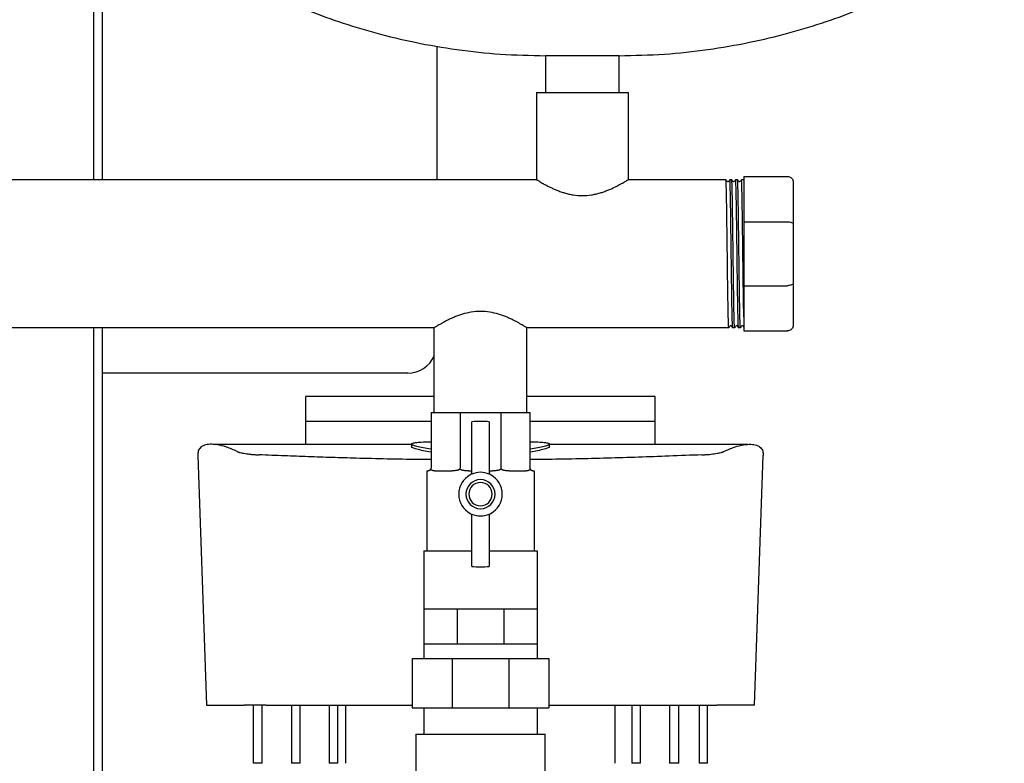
# Model space of a CAD drawing. Header units: millimetres. Extents: x 12 to 1662, y 10 to 915.
# Tile 6 of 7: x 1324 to 1662, y 245 to 500. Entities that reach past the tile are written whole.
import ezdxf

# ---------------------------------------------------------------- set-up
doc = ezdxf.new("R2010")
doc.units = ezdxf.units.MM

msp = doc.modelspace()

# ---------------------------------------------------------------- linework, layer by layer
at = {"color": 7, "linetype": 'Continuous', "lineweight": 25}
for p, q in [((1349.24, 768.53), (1349.24, 444.93)), ((1352.24, 768.53), (1352.24, 444.93)), ((1467.24, 490.85), (1467.24, 444.93)), ((1504.54, 487.53), (1504.54, 474.93)), ((1517.24, 487.53), (1504.54, 487.53)), ((1529.94, 487.53), (1517.24, 487.53)), ((1529.94, 474.93), (1529.94, 487.53)), ((1501.54, 474.93), (1501.54, 444.93)), ((1501.54, 474.93), (1532.94, 474.93)), ((1532.94, 474.93), (1532.94, 444.93)), ((1501.54, 444.93), (1162.94, 444.93)), ((1566.57, 444.93), (1532.94, 444.93)), ((1567.92, 444.93), (1567.91, 444.92)), ((1568.57, 444.93), (1567.92, 444.93)), ((1569.92, 444.93), (1569.91, 444.93)), ((1570.57, 444.93), (1569.92, 444.93)), ((1571.92, 444.93), (1571.91, 444.93)), ((1572.57, 444.93), (1571.92, 444.93)), ((1572.74, 444.71), (1572.57, 444.93)), ((1572.74, 446.03), (1572.74, 430.51)), ((1572.74, 446.03), (1587.74, 446.03)), ((1589.74, 444.03), (1589.74, 429.68)), ((1572.74, 430.51), (1572.74, 408.55)), ((1572.74, 430.51), (1587.74, 430.51)), ((1589.74, 429.68), (1589.74, 409.38)), ((1572.74, 408.55), (1572.74, 393.03)), ((1572.74, 408.55), (1587.74, 408.55)), ((1589.74, 409.38), (1589.74, 395.03)), ((1466.37, 394.13), (1198.12, 394.13)), ((1349.24, 394.13), (1349.24, 186.28)), ((1352.24, 394.13), (1352.24, 186.28)), ((1466.37, 364.96), (1466.37, 394.13)), ((1567.57, 394.13), (1498.12, 394.13)), ((1498.12, 364.96), (1498.12, 394.13)), ((1567.57, 394.14), (1567.57, 394.13)), ((1569.57, 394.13), (1568.91, 394.13)), ((1569.57, 394.13), (1569.57, 394.13)), ((1571.57, 394.13), (1570.91, 394.13)), ((1571.58, 394.14), (1571.57, 394.13)), ((1572.74, 393.03), (1587.74, 393.03)), ((1457.24, 378.53), (1352.24, 378.53)), ((1466.37, 370.53), (1422.24, 370.53)), ((1422.24, 361.97), (1422.24, 370.53)), ((1542.24, 370.53), (1498.12, 370.53)), ((1542.24, 361.97), (1542.24, 370.53)), ((1465.24, 364.96), (1465.24, 345.96)), ((1465.24, 364.96), (1475.2, 364.96)), ((1475.2, 364.96), (1475.2, 345.96)), ((1475.2, 364.96), (1489.28, 364.96)), ((1489.28, 364.96), (1489.28, 345.96)), ((1489.28, 364.96), (1499.24, 364.96)), ((1499.24, 364.96), (1499.24, 345.96)), ((1422.24, 361.97), (1465.24, 361.97)), ((1479.24, 343.83), (1479.24, 361.78)), ((1485.24, 361.78), (1485.24, 343.83)), ((1499.24, 361.97), (1542.24, 361.97)), ((1458.56, 354.06), (1390.39, 354.06)), ((1458.56, 354.21), (1458.56, 353.21)), ((1505.93, 353.21), (1505.93, 354.21)), ((1574.1, 354.06), (1505.93, 354.06)), ((1385.07, 350.19), (1388.04, 264.53)), ((1576.44, 264.53), (1579.41, 350.19)), ((1463.77, 344.96), (1463.77, 317.53)), ((1463.77, 344.96), (1464.24, 344.96)), ((1466.57, 344.96), (1472.46, 344.96)), ((1478.08, 344.96), (1479.24, 344.96)), ((1485.24, 344.96), (1486.4, 344.96)), ((1492.03, 344.96), (1497.91, 344.96)), ((1500.24, 344.96), (1500.72, 344.96)), ((1500.72, 344.96), (1500.72, 317.53)), ((1479.24, 312.14), (1479.24, 330.09)), ((1485.24, 330.09), (1485.24, 312.14)), ((1462.77, 317.53), (1462.77, 297.53)), ((1462.77, 317.53), (1479.24, 317.53)), ((1485.24, 317.53), (1501.72, 317.53)), ((1501.72, 317.53), (1501.72, 297.53)), ((1462.77, 297.53), (1462.77, 285.53)), ((1462.77, 297.53), (1468.47, 297.53)), ((1468.47, 297.53), (1474.17, 297.53)), ((1474.17, 297.53), (1474.17, 285.53)), ((1474.17, 297.53), (1482.24, 297.53)), ((1482.24, 297.53), (1490.31, 297.53)), ((1490.31, 297.53), (1490.31, 285.53)), ((1490.31, 297.53), (1496.01, 297.53)), ((1496.01, 297.53), (1501.72, 297.53)), ((1501.72, 297.53), (1501.72, 285.53)), ((1462.77, 285.53), (1468.47, 285.53)), ((1462.77, 285.53), (1462.77, 280.53)), ((1468.47, 285.53), (1474.17, 285.53)), ((1474.17, 285.53), (1482.24, 285.53)), ((1482.24, 285.53), (1490.31, 285.53)), ((1490.31, 285.53), (1496.01, 285.53)), ((1496.01, 285.53), (1501.72, 285.53)), ((1501.72, 285.53), (1501.72, 280.53)), ((1458.74, 280.53), (1458.74, 263.53)), ((1458.74, 280.53), (1472.51, 280.53)), ((1472.51, 280.53), (1472.51, 263.53)), ((1472.51, 280.53), (1491.98, 280.53)), ((1491.98, 280.53), (1491.98, 263.53)), ((1491.98, 280.53), (1505.74, 280.53)), ((1505.74, 280.53), (1505.74, 263.53)), ((1388.04, 264.53), (1401.05, 264.53)), ((1404.24, 244.53), (1404.24, 264.53)), ((1407.24, 244.53), (1407.24, 264.53)), ((1408.6, 264.53), (1458.74, 264.53)), ((1417.24, 264.53), (1417.24, 244.53)), ((1420.24, 244.53), (1420.24, 264.53)), ((1430.24, 264.53), (1430.24, 244.53)), ((1433.24, 244.53), (1433.24, 264.53)), ((1435.98, 244.53), (1435.98, 264.53)), ((1505.74, 264.53), (1555.89, 264.53)), ((1528.51, 244.53), (1528.51, 264.53)), ((1534.24, 264.53), (1534.24, 244.53)), ((1537.24, 244.53), (1537.24, 264.53)), ((1547.24, 264.53), (1547.24, 244.53)), ((1550.45, 244.53), (1550.45, 264.53)), ((1557.42, 264.53), (1557.42, 244.53)), ((1560.24, 244.53), (1560.24, 264.53)), ((1576.44, 264.53), (1563.44, 264.53)), ((1458.74, 263.53), (1472.51, 263.53)), ((1462.77, 263.53), (1462.77, 254.53)), ((1472.51, 263.53), (1491.98, 263.53)), ((1491.98, 263.53), (1505.74, 263.53)), ((1501.72, 263.53), (1501.72, 254.53)), ((1459.99, 254.53), (1459.99, 222.74)), ((1459.99, 254.53), (1482.24, 254.53)), ((1482.24, 254.53), (1504.49, 254.53)), ((1504.49, 222.74), (1504.49, 254.53)), ((1407.24, 244.53), (1404.24, 244.53)), ((1420.24, 244.53), (1417.24, 244.53)), ((1433.24, 244.53), (1430.24, 244.53)), ((1537.24, 244.53), (1534.24, 244.53)), ((1550.45, 244.53), (1547.24, 244.53)), ((1560.24, 244.53), (1557.42, 244.53))]:
    msp.add_line(p, q, dxfattribs=at)
for centre, radius, start, end in [((1457.24, 388.53), 10, 270, 335.8532), ((1482.24, 336.96), 25, 83.1079, 96.8921), ((1482.24, 336.96), 7.5, 118.0725, 241.9275), ((1482.24, 336.96), 5, 90, 270), ((1478.24, 344.46), 1, 298.0725, 360), ((1482.24, 336.96), 7.5, 66.4218, 113.5782), ((1482.24, 336.96), 5, 270, 90), ((1486.24, 344.46), 1, 180, 241.9275), ((1482.24, 336.96), 7.5, 298.0725, 61.9275), ((1482.24, 336.96), 4, 90, 270), ((1482.24, 336.96), 4, 270, 90), ((1478.24, 329.46), 1, 0, 61.9275), ((1482.24, 336.96), 7.5, 246.4218, 270), ((1482.24, 336.96), 7.5, 270, 293.5782), ((1486.24, 329.46), 1, 118.0725, 180), ((1482.24, 336.96), 25, 263.1079, 270), ((1482.24, 336.96), 25, 270, 276.8921)]:
    msp.add_arc(centre, radius, start, end, dxfattribs=at)
for points, knots in [([(1372.24, 541.68), (1372.33, 540.85), (1372.52, 539.05), (1373.77, 536.34), (1375.77, 533.24), (1378.75, 529.78), (1382.95, 525.8), (1388.33, 521.52), (1394.94, 517.04), (1402.54, 512.57), (1411.5, 507.98), (1421.88, 503.41), (1433.67, 499.04), (1446.4, 495.18), (1459.96, 491.94), (1474.26, 489.49), (1489.2, 487.85), (1499.38, 487.64), (1504.54, 487.53)], [0, 0, 0, 0, 0.016622, 0.036153, 0.05912, 0.090838, 0.127593, 0.175262, 0.228868, 0.287991, 0.35219, 0.431201, 0.515618, 0.604837, 0.698312, 0.795569, 0.896225, 1, 1, 1, 1]), ([(1529.94, 487.53), (1535.11, 487.64), (1545.28, 487.85), (1560.22, 489.49), (1574.52, 491.94), (1588.08, 495.18), (1600.81, 499.04), (1612.61, 503.41), (1622.98, 507.98), (1631.95, 512.57), (1639.54, 517.04), (1646.15, 521.52), (1651.33, 525.63), (1655.22, 529.28), (1658.02, 532.38), (1660.21, 535.47), (1661.85, 538.51), (1662.12, 540.69), (1662.24, 541.68)], [0, 0, 0, 0, 0.103778, 0.204436, 0.301697, 0.395174, 0.484396, 0.568815, 0.647829, 0.712029, 0.771154, 0.824762, 0.872432, 0.903943, 0.931838, 0.95609, 0.980149, 1, 1, 1, 1]), ([(1501.54, 444.93), (1501.54, 444.93), (1501.54, 444.93), (1501.56, 444.92), (1501.58, 444.91), (1501.6, 444.89), (1501.64, 444.87), (1501.68, 444.84), (1501.73, 444.81), (1501.79, 444.78), (1501.93, 444.69), (1502.22, 444.52), (1502.75, 444.2), (1503.42, 443.81), (1504.19, 443.38), (1505.1, 442.89), (1506.11, 442.38), (1507.26, 441.85), (1508.49, 441.32), (1509.78, 440.83), (1511.17, 440.38), (1512.59, 440.02), (1514.6, 439.63), (1517.23, 439.41), (1519.86, 439.62), (1521.87, 440.01), (1523.29, 440.38), (1524.69, 440.83), (1525.99, 441.32), (1527.23, 441.85), (1528.36, 442.38), (1529.37, 442.89), (1530.29, 443.38), (1531.06, 443.81), (1531.73, 444.2), (1532.26, 444.51), (1532.57, 444.7), (1532.74, 444.81), (1532.83, 444.86), (1532.89, 444.9), (1532.93, 444.93), (1532.94, 444.93), (1532.94, 444.93)], [0, 0, 0, 0, 0.006847, 0.013709, 0.02059, 0.027489, 0.034409, 0.04135, 0.048314, 0.055302, 0.062315, 0.092965, 0.124933, 0.154972, 0.187563, 0.215679, 0.249969, 0.281359, 0.312528, 0.346, 0.374834, 0.407285, 0.43736, 0.499868, 0.562176, 0.592277, 0.624751, 0.653754, 0.68744, 0.718686, 0.750101, 0.783333, 0.812374, 0.844957, 0.874991, 0.906659, 0.937031, 0.949771, 0.962431, 0.975017, 0.987537, 1, 1, 1, 1]), ([(1567.57, 394.13), (1567.55, 394.13), (1567.52, 394.3), (1567.49, 394.79), (1567.48, 394.99), (1567.47, 395.35), (1567.46, 395.47), (1567.45, 395.75), (1567.45, 395.9), (1567.42, 396.69), (1567.4, 397.48), (1567.36, 399.34), (1567.34, 400.41), (1567.31, 402.18), (1567.3, 402.79), (1567.28, 404.07), (1567.27, 404.72), (1567.24, 406.77), (1567.21, 408.25), (1567.17, 411.34), (1567.15, 412.96), (1567.11, 416.23), (1567.09, 417.89), (1567.05, 421.17), (1567.03, 422.83), (1566.98, 426.1), (1566.96, 427.72), (1566.92, 430.81), (1566.9, 432.29), (1566.87, 434.34), (1566.86, 434.99), (1566.84, 436.27), (1566.83, 436.88), (1566.8, 438.65), (1566.78, 439.72), (1566.73, 441.58), (1566.71, 442.37), (1566.69, 443.16), (1566.68, 443.31), (1566.67, 443.59), (1566.67, 443.72), (1566.65, 444.07), (1566.64, 444.27), (1566.61, 444.76), (1566.59, 444.93), (1566.57, 444.93)], [0, 0, 0, 0, 0.0625, 0.0625, 0.09375, 0.09375, 0.109375, 0.109375, 0.125, 0.125, 0.1875, 0.1875, 0.25, 0.25, 0.28125, 0.28125, 0.3125, 0.3125, 0.375, 0.375, 0.4375, 0.4375, 0.5, 0.5, 0.5625, 0.5625, 0.625, 0.625, 0.6875, 0.6875, 0.71875, 0.71875, 0.75, 0.75, 0.8125, 0.8125, 0.875, 0.875, 0.890625, 0.890625, 0.90625, 0.90625, 0.9375, 0.9375, 1, 1, 1, 1]), ([(1567.09, 444.25), (1567, 444.36), (1566.83, 444.59), (1566.66, 444.81), (1566.57, 444.92)], [0, 0, 0, 0, 0.4999995, 1, 1, 1, 1]), ([(1567.39, 444.25), (1567.34, 444.22), (1567.24, 444.14), (1567.14, 444.22), (1567.09, 444.25)], [0, 0, 0, 0, 0.5000015, 1, 1, 1, 1]), ([(1567.91, 444.92), (1567.82, 444.81), (1567.65, 444.59), (1567.48, 444.36), (1567.39, 444.25)], [0, 0, 0, 0, 0.500001, 1, 1, 1, 1]), ([(1568.91, 394.13), (1568.89, 394.25), (1568.85, 394.44), (1568.79, 395.93), (1568.73, 398.27), (1568.66, 401.46), (1568.6, 405.33), (1568.54, 409.74), (1568.48, 414.54), (1568.42, 419.53), (1568.35, 424.52), (1568.29, 429.32), (1568.23, 433.73), (1568.17, 437.6), (1568.1, 440.79), (1568.04, 443.14), (1567.98, 444.65), (1567.94, 444.83), (1567.92, 444.93)], [0, 0, 0, 0, 0.058969, 0.12114, 0.184064, 0.247234, 0.309511, 0.372241, 0.43546, 0.497949, 0.560438, 0.623656, 0.686387, 0.748664, 0.811833, 0.874758, 0.936929, 1, 1, 1, 1]), ([(1569.09, 444.25), (1569, 444.37), (1568.83, 444.59), (1568.66, 444.82), (1568.57, 444.93)], [0, 0, 0, 0, 0.4999994, 1, 1, 1, 1]), ([(1569.57, 394.13), (1569.55, 394.13), (1569.52, 394.3), (1569.49, 394.79), (1569.48, 394.99), (1569.47, 395.35), (1569.46, 395.47), (1569.45, 395.75), (1569.45, 395.9), (1569.42, 396.69), (1569.4, 397.48), (1569.36, 399.34), (1569.34, 400.41), (1569.31, 402.18), (1569.3, 402.79), (1569.28, 404.07), (1569.27, 404.72), (1569.24, 406.77), (1569.21, 408.25), (1569.17, 411.34), (1569.15, 412.96), (1569.11, 416.23), (1569.09, 417.89), (1569.05, 421.17), (1569.03, 422.83), (1568.98, 426.1), (1568.96, 427.72), (1568.92, 430.81), (1568.9, 432.29), (1568.87, 434.34), (1568.86, 434.99), (1568.84, 436.27), (1568.83, 436.88), (1568.8, 438.65), (1568.78, 439.72), (1568.73, 441.58), (1568.71, 442.37), (1568.69, 443.16), (1568.68, 443.31), (1568.67, 443.59), (1568.67, 443.72), (1568.65, 444.07), (1568.64, 444.27), (1568.61, 444.76), (1568.59, 444.93), (1568.57, 444.93)], [0, 0, 0, 0, 0.0625, 0.0625, 0.09375, 0.09375, 0.109375, 0.109375, 0.125, 0.125, 0.1875, 0.1875, 0.25, 0.25, 0.28125, 0.28125, 0.3125, 0.3125, 0.375, 0.375, 0.4375, 0.4375, 0.5, 0.5, 0.5625, 0.5625, 0.625, 0.625, 0.6875, 0.6875, 0.71875, 0.71875, 0.75, 0.75, 0.8125, 0.8125, 0.875, 0.875, 0.890625, 0.890625, 0.90625, 0.90625, 0.9375, 0.9375, 1, 1, 1, 1]), ([(1569.39, 444.25), (1569.34, 444.22), (1569.24, 444.14), (1569.14, 444.22), (1569.09, 444.25)], [0, 0, 0, 0, 0.4999985, 1, 1, 1, 1]), ([(1569.91, 444.93), (1569.82, 444.81), (1569.65, 444.59), (1569.48, 444.37), (1569.39, 444.25)], [0, 0, 0, 0, 0.500001, 1, 1, 1, 1]), ([(1570.91, 394.13), (1570.89, 394.26), (1570.85, 394.45), (1570.79, 395.93), (1570.73, 398.27), (1570.66, 401.46), (1570.6, 405.33), (1570.54, 409.74), (1570.48, 414.54), (1570.42, 419.53), (1570.35, 424.52), (1570.29, 429.32), (1570.23, 433.73), (1570.17, 437.6), (1570.1, 440.79), (1570.04, 443.14), (1569.98, 444.65), (1569.94, 444.83), (1569.92, 444.93)], [0, 0, 0, 0, 0.058066, 0.120297, 0.183282, 0.246512, 0.308849, 0.371639, 0.434918, 0.497467, 0.560016, 0.623295, 0.686086, 0.748423, 0.811653, 0.874638, 0.936868, 1, 1, 1, 1]), ([(1571.09, 444.25), (1571, 444.37), (1570.83, 444.59), (1570.66, 444.81), (1570.57, 444.93)], [0, 0, 0, 0, 0.5, 1, 1, 1, 1]), ([(1571.57, 394.13), (1571.55, 394.13), (1571.52, 394.3), (1571.49, 394.79), (1571.48, 394.99), (1571.47, 395.35), (1571.46, 395.47), (1571.45, 395.75), (1571.45, 395.9), (1571.42, 396.69), (1571.4, 397.48), (1571.36, 399.34), (1571.34, 400.41), (1571.31, 402.18), (1571.3, 402.79), (1571.28, 404.07), (1571.27, 404.72), (1571.24, 406.77), (1571.21, 408.25), (1571.17, 411.34), (1571.15, 412.96), (1571.11, 416.23), (1571.09, 417.89), (1571.05, 421.17), (1571.03, 422.83), (1570.98, 426.1), (1570.96, 427.72), (1570.92, 430.81), (1570.9, 432.29), (1570.87, 434.34), (1570.86, 434.99), (1570.84, 436.27), (1570.83, 436.88), (1570.8, 438.65), (1570.78, 439.72), (1570.73, 441.58), (1570.71, 442.37), (1570.69, 443.16), (1570.68, 443.31), (1570.67, 443.59), (1570.67, 443.72), (1570.65, 444.07), (1570.64, 444.27), (1570.61, 444.76), (1570.59, 444.93), (1570.57, 444.93)], [0, 0, 0, 0, 0.0625, 0.0625, 0.09375, 0.09375, 0.109375, 0.109375, 0.125, 0.125, 0.1875, 0.1875, 0.25, 0.25, 0.28125, 0.28125, 0.3125, 0.3125, 0.375, 0.375, 0.4375, 0.4375, 0.5, 0.5, 0.5625, 0.5625, 0.625, 0.625, 0.6875, 0.6875, 0.71875, 0.71875, 0.75, 0.75, 0.8125, 0.8125, 0.875, 0.875, 0.890625, 0.890625, 0.90625, 0.90625, 0.9375, 0.9375, 1, 1, 1, 1]), ([(1571.4, 444.26), (1571.34, 444.22), (1571.24, 444.14), (1571.14, 444.22), (1571.09, 444.25)], [0, 0, 0, 0, 0.5, 1, 1, 1, 1]), ([(1571.91, 444.93), (1571.83, 444.82), (1571.65, 444.59), (1571.48, 444.37), (1571.4, 444.26)], [0, 0, 0, 0, 0.5, 1, 1, 1, 1]), ([(1572.74, 397.85), (1572.72, 398.57), (1572.71, 399.39), (1572.67, 401.2), (1572.65, 402.18), (1572.63, 403.75), (1572.62, 404.28), (1572.6, 405.39), (1572.6, 405.96), (1572.57, 407.72), (1572.55, 408.96), (1572.52, 411.53), (1572.5, 412.86), (1572.46, 415.56), (1572.45, 416.93), (1572.42, 418.96), (1572.41, 419.64), (1572.4, 420.99), (1572.39, 421.67), (1572.36, 423.72), (1572.35, 425.07), (1572.31, 427.74), (1572.29, 429.04), (1572.26, 431.54), (1572.24, 432.73), (1572.22, 434.41), (1572.21, 434.95), (1572.19, 436.01), (1572.18, 436.52), (1572.16, 438.02), (1572.14, 438.94), (1572.1, 440.61), (1572.09, 441.36), (1572.05, 442.64), (1572.04, 443.18), (1572.01, 443.82), (1572, 444.01), (1571.99, 444.34), (1571.98, 444.48), (1571.95, 444.82), (1571.93, 444.93), (1571.92, 444.93)], [0, 0, 0, 0, 0.0625, 0.0625, 0.125, 0.125, 0.15625, 0.15625, 0.1875, 0.1875, 0.25, 0.25, 0.3125, 0.3125, 0.375, 0.375, 0.40625, 0.40625, 0.4375, 0.4375, 0.5, 0.5, 0.5625, 0.5625, 0.625, 0.625, 0.65625, 0.65625, 0.6875, 0.6875, 0.75, 0.75, 0.8125, 0.8125, 0.875, 0.875, 0.90625, 0.90625, 0.9375, 0.9375, 1, 1, 1, 1]), ([(1587.74, 446.03), (1587.98, 446.03), (1588.23, 445.99), (1588.72, 445.79), (1588.96, 445.64), (1589.35, 445.25), (1589.5, 445.01), (1589.7, 444.52), (1589.74, 444.27), (1589.74, 444.03)], [0, 0, 0, 0, 0.25, 0.25, 0.5, 0.5, 0.75, 0.75, 1, 1, 1, 1]), ([(1587.74, 430.51), (1587.98, 430.51), (1588.23, 430.49), (1588.72, 430.41), (1588.96, 430.34), (1589.35, 430.18), (1589.5, 430.09), (1589.7, 429.88), (1589.74, 429.78), (1589.74, 429.68)], [0, 0, 0, 0, 0.25, 0.25, 0.5, 0.5, 0.75, 0.75, 1, 1, 1, 1]), ([(1589.74, 409.38), (1589.74, 409.28), (1589.7, 409.18), (1589.5, 408.97), (1589.35, 408.88), (1588.96, 408.72), (1588.72, 408.65), (1588.23, 408.57), (1587.98, 408.55), (1587.74, 408.55)], [0, 0, 0, 0, 0.25, 0.25, 0.5, 0.5, 0.75, 0.75, 1, 1, 1, 1]), ([(1498.12, 394.13), (1498.12, 394.13), (1498.11, 394.13), (1498.1, 394.14), (1498.08, 394.15), (1498.06, 394.17), (1498.02, 394.19), (1497.98, 394.22), (1497.92, 394.25), (1497.86, 394.29), (1497.72, 394.38), (1497.43, 394.56), (1496.89, 394.88), (1496.21, 395.28), (1495.41, 395.73), (1494.48, 396.23), (1493.46, 396.76), (1492.33, 397.29), (1491.12, 397.82), (1489.82, 398.32), (1487.97, 398.93), (1485.46, 399.52), (1482.25, 399.79), (1479.04, 399.52), (1476.52, 398.93), (1474.67, 398.32), (1473.36, 397.81), (1472.14, 397.29), (1471.17, 396.83), (1470.43, 396.45), (1469.77, 396.11), (1469.03, 395.7), (1468.27, 395.27), (1467.59, 394.88), (1467.06, 394.56), (1466.74, 394.36), (1466.57, 394.26), (1466.48, 394.2), (1466.41, 394.16), (1466.37, 394.13), (1466.37, 394.13), (1466.37, 394.13)], [0, 0, 0, 0, 0.0068591, 0.0137345, 0.0206276, 0.0275397, 0.034472, 0.041426, 0.0484028, 0.0554037, 0.0624301, 0.0930898, 0.1250664, 0.1550442, 0.1875502, 0.2188878, 0.2500658, 0.2813289, 0.3126974, 0.3437884, 0.3748365, 0.4373942, 0.499884, 0.5621876, 0.6248169, 0.6561758, 0.687574, 0.7187976, 0.7501052, 0.7682287, 0.7859716, 0.8126356, 0.845111, 0.8750686, 0.906874, 0.9373776, 0.9500462, 0.9626352, 0.9751521, 0.9876044, 1, 1, 1, 1]), ([(1567.57, 394.14), (1567.66, 394.25), (1567.83, 394.47), (1568, 394.7), (1568.09, 394.81)], [0, 0, 0, 0, 0.500001, 1, 1, 1, 1]), ([(1568.09, 394.81), (1568.14, 394.84), (1568.24, 394.92), (1568.34, 394.84), (1568.4, 394.81)], [0, 0, 0, 0, 0.5, 1, 1, 1, 1]), ([(1568.4, 394.81), (1568.48, 394.69), (1568.65, 394.47), (1568.83, 394.24), (1568.91, 394.13)], [0, 0, 0, 0, 0.499999, 1, 1, 1, 1]), ([(1569.57, 394.13), (1569.66, 394.24), (1569.83, 394.47), (1570, 394.69), (1570.09, 394.8)], [0, 0, 0, 0, 0.500001, 1, 1, 1, 1]), ([(1570.09, 394.8), (1570.14, 394.84), (1570.24, 394.92), (1570.34, 394.84), (1570.4, 394.81)], [0, 0, 0, 0, 0.499999, 1, 1, 1, 1]), ([(1570.4, 394.81), (1570.48, 394.69), (1570.65, 394.47), (1570.82, 394.25), (1570.91, 394.13)], [0, 0, 0, 0, 0.499999, 1, 1, 1, 1]), ([(1571.58, 394.14), (1571.66, 394.25), (1571.83, 394.47), (1572.01, 394.7), (1572.09, 394.81)], [0, 0, 0, 0, 0.500001, 1, 1, 1, 1]), ([(1572.09, 394.81), (1572.14, 394.84), (1572.24, 394.92), (1572.34, 394.84), (1572.39, 394.81)], [0, 0, 0, 0, 0.5000015, 1, 1, 1, 1]), ([(1572.39, 394.81), (1572.48, 394.69), (1572.58, 394.57), (1572.67, 394.44), (1572.68, 394.43)], [0, 0, 0, 0, 0.889712, 1, 1, 1, 1]), ([(1589.74, 395.03), (1589.74, 394.79), (1589.7, 394.54), (1589.5, 394.05), (1589.35, 393.81), (1588.96, 393.42), (1588.72, 393.27), (1588.23, 393.07), (1587.98, 393.03), (1587.74, 393.03)], [0, 0, 0, 0, 0.25, 0.25, 0.5, 0.5, 0.75, 0.75, 1, 1, 1, 1]), ([(1398.62, 351.61), (1397.36, 352.17), (1394.84, 353.29), (1391.78, 353.98), (1389.25, 354.16), (1387.29, 353.82), (1385.93, 353.02), (1385.14, 351.84), (1385.09, 350.73), (1385.07, 350.19)], [0, 0, 0, 0, 0.143965, 0.287027, 0.429815, 0.57511, 0.719989, 0.864946, 1, 1, 1, 1]), ([(1465.24, 351.42), (1464.3, 351.57), (1462.33, 351.89), (1460.21, 352.38), (1458.93, 352.83), (1458.41, 353.11), (1458.56, 353.21), (1458.56, 353.21)], [0, 0, 0, 0, 0.234662, 0.488282, 0.74338, 0.997035, 1, 1, 1, 1]), ([(1465.24, 352.42), (1464.3, 352.57), (1462.34, 352.89), (1460.24, 353.38), (1458.87, 353.83), (1458.4, 354.22), (1458.84, 354.52), (1460.2, 354.75), (1462.3, 354.9), (1464.29, 354.96), (1465.24, 354.98)], [0, 0, 0, 0, 0.116489, 0.243943, 0.371672, 0.498924, 0.626843, 0.75402, 0.881876, 1, 1, 1, 1]), ([(1499.24, 354.98), (1500.19, 354.96), (1502.17, 354.9), (1504.27, 354.75), (1505.63, 354.53), (1506.08, 354.22), (1505.62, 353.83), (1504.25, 353.38), (1502.15, 352.89), (1500.19, 352.57), (1499.24, 352.42)], [0, 0, 0, 0, 0.117592, 0.244786, 0.372648, 0.50015, 0.627658, 0.755522, 0.882729, 1, 1, 1, 1]), ([(1505.93, 353.21), (1505.93, 353.21), (1506.08, 353.11), (1505.55, 352.83), (1504.27, 352.38), (1502.15, 351.89), (1500.18, 351.57), (1499.24, 351.42)], [0, 0, 0, 0, 0.002545, 0.256988, 0.512143, 0.765985, 1, 1, 1, 1]), ([(1565.87, 351.61), (1567.13, 352.17), (1569.64, 353.29), (1572.7, 353.98), (1575.23, 354.16), (1577.19, 353.82), (1578.55, 353.02), (1579.35, 351.84), (1579.39, 350.73), (1579.41, 350.19)], [0, 0, 0, 0, 0.143966, 0.287028, 0.429817, 0.575112, 0.719991, 0.864948, 1, 1, 1, 1]), ([(1398.62, 351.61), (1398.64, 351.6), (1398.7, 351.57), (1398.8, 351.53), (1398.9, 351.49), (1399.01, 351.45), (1399.13, 351.41), (1399.26, 351.37), (1399.39, 351.33), (1399.54, 351.29), (1399.87, 351.2), (1400.44, 351.07), (1401.37, 350.9), (1402.42, 350.76), (1403.34, 350.65), (1404.08, 350.59), (1404.58, 350.55), (1405.09, 350.52), (1405.61, 350.49), (1405.96, 350.47), (1406.13, 350.46)], [0, 0, 0, 0, 0.027892, 0.055684, 0.083403, 0.111076, 0.138729, 0.16639, 0.194085, 0.22184, 0.249681, 0.37494, 0.499623, 0.625118, 0.74969, 0.80018, 0.850298, 0.900204, 0.950053, 1, 1, 1, 1]), ([(1465.24, 348.83), (1463.77, 348.84), (1455.15, 348.89), (1443.84, 349.16), (1431.24, 349.53), (1423.07, 349.81), (1414.66, 350.12), (1409.07, 350.35), (1406.13, 350.46)], [0, 0, 0, 0, 0.07381, 0.433238, 0.570869, 0.71267, 0.849036, 1, 1, 1, 1]), ([(1558.35, 350.46), (1554.58, 350.31), (1547.33, 350.02), (1536.49, 349.63), (1525.81, 349.3), (1515, 349.04), (1506.11, 348.88), (1500.86, 348.83), (1499.24, 348.81)], [0, 0, 0, 0, 0.1937384, 0.3723831, 0.5522961, 0.7355797, 0.9187829, 1, 1, 1, 1]), ([(1558.35, 350.46), (1558.45, 350.47), (1558.64, 350.48), (1558.93, 350.49), (1559.22, 350.51), (1559.51, 350.52), (1559.79, 350.54), (1560.07, 350.56), (1560.35, 350.58), (1560.62, 350.61), (1561.2, 350.66), (1562.06, 350.75), (1563.11, 350.9), (1564.04, 351.07), (1564.66, 351.21), (1565.06, 351.32), (1565.31, 351.39), (1565.52, 351.47), (1565.71, 351.54), (1565.82, 351.59), (1565.87, 351.61)], [0, 0, 0, 0, 0.027694, 0.0553382, 0.0829584, 0.1105805, 0.1382311, 0.1659367, 0.1937242, 0.2216206, 0.2496531, 0.3741365, 0.4995665, 0.6242915, 0.7496168, 0.7998056, 0.8497822, 0.899702, 0.9497222, 1, 1, 1, 1]), ([(1465.17, 345.6), (1465.16, 345.57), (1465.15, 345.53), (1465.12, 345.47), (1465.08, 345.42), (1465.05, 345.36), (1465.01, 345.31), (1464.96, 345.27), (1464.89, 345.2), (1464.79, 345.12), (1464.66, 345.05), (1464.52, 345), (1464.38, 344.97), (1464.29, 344.96), (1464.24, 344.96)], [0, 0, 0, 0, 0.0293482, 0.0605602, 0.0938541, 0.1294097, 0.1673748, 0.2078705, 0.250997, 0.3680524, 0.4999843, 0.6476034, 0.8141549, 1, 1, 1, 1]), ([(1466.57, 344.96), (1466.51, 344.96), (1466.39, 344.96), (1466.22, 344.97), (1466.07, 344.99), (1465.9, 345.02), (1465.71, 345.07), (1465.54, 345.16), (1465.43, 345.24), (1465.34, 345.32), (1465.28, 345.4), (1465.22, 345.49), (1465.19, 345.56), (1465.17, 345.6)], [0, 0, 0, 0, 0.1112681, 0.2148157, 0.3106985, 0.3989867, 0.5595776, 0.6990412, 0.7720998, 0.8382265, 0.8978379, 0.951503, 1, 1, 1, 1]), ([(1475.17, 345.6), (1475.15, 345.57), (1475.11, 345.53), (1475.03, 345.47), (1474.95, 345.42), (1474.86, 345.36), (1474.76, 345.31), (1474.65, 345.27), (1474.46, 345.2), (1474.19, 345.12), (1473.82, 345.05), (1473.41, 345), (1472.94, 344.97), (1472.63, 344.96), (1472.46, 344.96)], [0, 0, 0, 0, 0.029348, 0.06056, 0.093854, 0.12941, 0.167375, 0.207871, 0.250997, 0.368052, 0.499984, 0.647603, 0.814155, 1, 1, 1, 1]), ([(1478.08, 344.96), (1477.96, 344.96), (1477.74, 344.96), (1477.42, 344.97), (1477.13, 344.99), (1476.78, 345.02), (1476.39, 345.07), (1476.03, 345.16), (1475.76, 345.24), (1475.58, 345.32), (1475.42, 345.4), (1475.28, 345.49), (1475.21, 345.56), (1475.17, 345.6)], [0, 0, 0, 0, 0.111268, 0.214816, 0.310698, 0.398987, 0.559578, 0.699041, 0.7721, 0.838226, 0.897838, 0.951503, 1, 1, 1, 1]), ([(1489.31, 345.6), (1489.29, 345.57), (1489.25, 345.53), (1489.17, 345.47), (1489.09, 345.42), (1489, 345.36), (1488.89, 345.31), (1488.78, 345.27), (1488.59, 345.2), (1488.31, 345.12), (1487.92, 345.05), (1487.47, 345), (1486.96, 344.97), (1486.6, 344.96), (1486.4, 344.96)], [0, 0, 0, 0, 0.029348, 0.06056, 0.093854, 0.12941, 0.167375, 0.207871, 0.250997, 0.368052, 0.499984, 0.647603, 0.814155, 1, 1, 1, 1]), ([(1492.03, 344.96), (1491.93, 344.96), (1491.73, 344.96), (1491.45, 344.97), (1491.18, 344.99), (1490.86, 345.02), (1490.5, 345.07), (1490.15, 345.16), (1489.89, 345.24), (1489.71, 345.32), (1489.56, 345.4), (1489.42, 345.49), (1489.35, 345.56), (1489.31, 345.6)], [0, 0, 0, 0, 0.111268, 0.214816, 0.310698, 0.398987, 0.559578, 0.699041, 0.7721, 0.838226, 0.897838, 0.951503, 1, 1, 1, 1]), ([(1499.31, 345.6), (1499.3, 345.57), (1499.28, 345.53), (1499.25, 345.47), (1499.22, 345.42), (1499.18, 345.36), (1499.13, 345.31), (1499.08, 345.27), (1499, 345.2), (1498.87, 345.12), (1498.69, 345.05), (1498.47, 345), (1498.21, 344.97), (1498.02, 344.96), (1497.91, 344.96)], [0, 0, 0, 0, 0.029348, 0.06056, 0.093854, 0.12941, 0.167375, 0.207871, 0.250997, 0.368052, 0.499984, 0.647603, 0.814155, 1, 1, 1, 1]), ([(1500.24, 344.96), (1500.21, 344.96), (1500.16, 344.96), (1500.08, 344.97), (1500, 344.99), (1499.89, 345.02), (1499.77, 345.07), (1499.64, 345.16), (1499.54, 345.24), (1499.47, 345.32), (1499.41, 345.4), (1499.36, 345.49), (1499.33, 345.56), (1499.31, 345.6)], [0, 0, 0, 0, 0.111268, 0.214816, 0.310698, 0.398987, 0.559578, 0.699041, 0.7721, 0.838226, 0.897838, 0.951503, 1, 1, 1, 1]), ([(1408.6, 264.53), (1408.5, 264.53), (1408.3, 264.53), (1408.01, 264.53), (1407.72, 264.53), (1407.43, 264.53), (1407.15, 264.53), (1406.86, 264.53), (1406.59, 264.53), (1406.31, 264.53), (1405.72, 264.53), (1404.86, 264.53), (1403.8, 264.53), (1402.87, 264.53), (1402.25, 264.53), (1401.84, 264.53), (1401.6, 264.53), (1401.39, 264.53), (1401.2, 264.53), (1401.1, 264.53), (1401.05, 264.53)], [0, 0, 0, 0, 0.027856, 0.055623, 0.083327, 0.110992, 0.138645, 0.166312, 0.194018, 0.221789, 0.24965, 0.374558, 0.499508, 0.624488, 0.749518, 0.799755, 0.84977, 0.899715, 0.949741, 1, 1, 1, 1]), ([(1555.89, 264.53), (1555.99, 264.53), (1556.21, 264.53), (1556.53, 264.53), (1556.84, 264.53), (1557.15, 264.53), (1557.46, 264.53), (1557.76, 264.53), (1558.06, 264.53), (1558.35, 264.53), (1558.64, 264.53), (1558.92, 264.53), (1559.19, 264.53), (1559.45, 264.53), (1559.71, 264.53), (1559.96, 264.53), (1560.2, 264.53), (1560.44, 264.53), (1560.73, 264.53), (1561.08, 264.53), (1561.47, 264.53), (1561.84, 264.53), (1562.18, 264.53), (1562.5, 264.53), (1562.79, 264.53), (1563.04, 264.53), (1563.26, 264.53), (1563.38, 264.53), (1563.44, 264.53)], [0, 0, 0, 0, 0.03015, 0.060299, 0.090428, 0.120517, 0.150546, 0.180497, 0.21035, 0.240085, 0.269685, 0.29913, 0.328404, 0.35749, 0.38637, 0.415028, 0.44345, 0.47162, 0.499526, 0.552557, 0.606494, 0.661235, 0.71667, 0.772684, 0.829154, 0.885951, 0.942944, 1, 1, 1, 1])]:
    msp.add_open_spline(points, degree=3, knots=knots, dxfattribs=at)
for points in [[(1422.24, 354.05), (1422.24, 357.09), (1422.24, 359.73), (1422.24, 361.97)], [(1542.24, 354.05), (1542.24, 357.09), (1542.24, 359.73), (1542.24, 361.97)], [(1465.24, 345.96), (1465.24, 345.84), (1465.22, 345.71), (1465.17, 345.6)], [(1475.2, 345.96), (1475.2, 345.84), (1475.19, 345.71), (1475.17, 345.6)], [(1489.28, 345.96), (1489.28, 345.84), (1489.29, 345.71), (1489.31, 345.6)], [(1499.31, 345.6), (1499.27, 345.71), (1499.24, 345.84), (1499.24, 345.96)]]:
    msp.add_open_spline(points, degree=3, dxfattribs=at)

doc.saveas('drawing.dxf')
